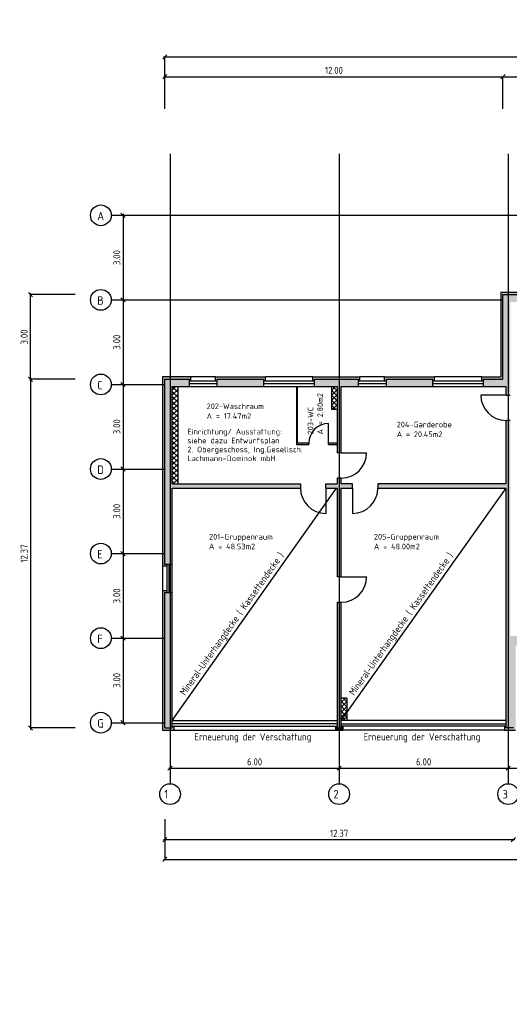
# Model space of a CAD drawing. Extents: x -112620 to -90450, y -13144 to 9644.
# Tile 20 of 34: x -107748 to -106011, y -1526 to 1967. Entities that reach past the tile are written whole.
import ezdxf

# ---------------------------------------------------------------- set-up
doc = ezdxf.new("R2010")
doc.units = 0
doc.header["$LTSCALE"] = 0.5
doc.header["$MEASUREMENT"] = 0
doc.layers.get('0').update_dxf_attribs({"linetype": 'CONTINUOUS'})
doc.layers.get('DEFPOINTS').update_dxf_attribs({"linetype": 'CONTINUOUS'})
for name, color, linetype in [('BEMAS', 30, 'CONTINUOUS'), ('DÄMM', 41, 'CONTINUOUS'), ('HILFSLINIE', 231, 'CONTINUOUS'), ('LAYER1NEUB', 10, 'CONTINUOUS'), ('RINGB', 104, 'CONTINUOUS'), ('SCHRAFF', 140, 'CONTINUOUS'), ('SCHRAFFB', 254, 'CONTINUOUS'), ('WÄRMEÜBER', 240, 'CONTINUOUS')]:
    doc.layers.add(name, color=color, linetype=linetype)
doc.styles.get("Standard").update_dxf_attribs({"font": 'isocp3.shx', "height": 25})
doc.dimstyles.new('M100', dxfattribs={"dimtxt": 35, "dimasz": 15, "dimexe": 5, "dimexo": 5, "dimgap": 10, "dimtad": 1, "dimlfac": 0.01, "dimzin": 0, "dimtxsty": 'STANDARD', "dimblk1": 'OBLIQUE', "dimblk2": 'OBLIQUE', "dimsah": 1, "dimcen": 2.5, "dimdle": 5, "dimazin": 3, "dimtfac": 1, "dimtmove": 0, "dimatfit": 3, "dimtolj": 1, "dimtzin": 0})

# ---------------------------------------------------------------- blocks, each defined once
blk = doc.blocks.new('_OBLIQUE')
at = {"color": 0, "linetype": 'BYBLOCK'}
blk.add_line((-0.5, -0.5), (0.5, 0.5), dxfattribs=at)
blk = doc.blocks.new('*D764')
at = {"color": 0, "linetype": 'BYBLOCK'}
blk.add_line((-107709.7, -2914), (-107709.7, -4161), dxfattribs=at)
at = {"layer": 'DEFPOINTS', "color": 0, "linetype": 'BYBLOCK'}
for p in [(-107709.7, -2919), (-107709.7, -4156), (-107709.7, -4156)]:
    blk.add_point(p, dxfattribs=at)
at = {"color": 0, "linetype": 'BYBLOCK', "xscale": 15, "yscale": 15, "zscale": 15}
for p, rotation in [((-107709.7, -2919), 90), ((-107709.7, -4156), 270)]:
    blk.add_blockref('_OBLIQUE', p, dxfattribs=dict(at, rotation=rotation))
at = {"color": 0, "linetype": 'BYBLOCK', "insert": (-107732.2, -3537.5), "char_height": 25, "attachment_point": 5, "rotation": 90}
blk.add_mtext('\\A1;12.37', dxfattribs=at)
blk = doc.blocks.new('*D765')
at = {"color": 0, "linetype": 'BYBLOCK'}
blk.add_line((-107709.7, -2924), (-107709.7, -2614), dxfattribs=at)
at = {"layer": 'DEFPOINTS', "color": 0, "linetype": 'BYBLOCK'}
for p in [(-107709.7, -2619), (-107709.7, -2619), (-107709.7, -2919)]:
    blk.add_point(p, dxfattribs=at)
at = {"color": 0, "linetype": 'BYBLOCK', "xscale": 15, "yscale": 15, "zscale": 15}
for p, rotation in [((-107709.7, -2619), 90), ((-107709.7, -2919), 270)]:
    blk.add_blockref('_OBLIQUE', p, dxfattribs=dict(at, rotation=rotation))
at = {"color": 0, "linetype": 'BYBLOCK', "insert": (-107732.2, -2769), "char_height": 25, "attachment_point": 5, "rotation": 90}
blk.add_mtext('\\A1;3.00', dxfattribs=at)
blk = doc.blocks.new('*D766')
at = {"color": 0, "linetype": 'BYBLOCK'}
blk.add_line((-107219.5, -4298.6), (-106609.5, -4298.6), dxfattribs=at)
at = {"layer": 'DEFPOINTS', "color": 0, "linetype": 'BYBLOCK'}
for p in [(-107214.5, -4298.6), (-106614.5, -4298.6), (-106614.5, -4298.6)]:
    blk.add_point(p, dxfattribs=at)
at = {"color": 0, "linetype": 'BYBLOCK', "xscale": 15, "yscale": 15, "zscale": 15, "rotation": 180}
blk.add_blockref('_OBLIQUE', (-107214.5, -4298.6), dxfattribs=at)
at = {"color": 0, "linetype": 'BYBLOCK', "xscale": 15, "yscale": 15, "zscale": 15}
blk.add_blockref('_OBLIQUE', (-106614.5, -4298.6), dxfattribs=at)
at = {"color": 0, "linetype": 'BYBLOCK', "insert": (-106914.5, -4276.1), "char_height": 25, "attachment_point": 5}
blk.add_mtext('\\A1;6.00', dxfattribs=at)
blk = doc.blocks.new('*D767')
at = {"color": 0, "linetype": 'BYBLOCK'}
blk.add_line((-106619.5, -4298.6), (-106009.5, -4298.6), dxfattribs=at)
at = {"layer": 'DEFPOINTS', "color": 0, "linetype": 'BYBLOCK'}
for p in [(-106614.5, -4298.6), (-106014.5, -4298.6), (-106014.5, -4298.6)]:
    blk.add_point(p, dxfattribs=at)
at = {"color": 0, "linetype": 'BYBLOCK', "xscale": 15, "yscale": 15, "zscale": 15, "rotation": 180}
blk.add_blockref('_OBLIQUE', (-106614.5, -4298.6), dxfattribs=at)
at = {"color": 0, "linetype": 'BYBLOCK', "xscale": 15, "yscale": 15, "zscale": 15}
blk.add_blockref('_OBLIQUE', (-106014.5, -4298.6), dxfattribs=at)
at = {"color": 0, "linetype": 'BYBLOCK', "insert": (-106314.5, -4276.1), "char_height": 25, "attachment_point": 5}
blk.add_mtext('\\A1;6.00', dxfattribs=at)
blk = doc.blocks.new('*D768')
at = {"color": 0, "linetype": 'BYBLOCK'}
blk.add_line((-106019.5, -4298.6), (-105409.5, -4298.6), dxfattribs=at)
at = {"layer": 'DEFPOINTS', "color": 0, "linetype": 'BYBLOCK'}
for p in [(-106014.5, -4298.6), (-105414.5, -4298.6), (-105414.5, -4298.6)]:
    blk.add_point(p, dxfattribs=at)
at = {"color": 0, "linetype": 'BYBLOCK', "xscale": 15, "yscale": 15, "zscale": 15, "rotation": 180}
blk.add_blockref('_OBLIQUE', (-106014.5, -4298.6), dxfattribs=at)
at = {"color": 0, "linetype": 'BYBLOCK', "xscale": 15, "yscale": 15, "zscale": 15}
blk.add_blockref('_OBLIQUE', (-105414.5, -4298.6), dxfattribs=at)
at = {"color": 0, "linetype": 'BYBLOCK', "insert": (-105714.5, -4276.1), "char_height": 25, "attachment_point": 5}
blk.add_mtext('\\A1;6.00', dxfattribs=at)
blk = doc.blocks.new('*D777')
at = {"color": 0, "linetype": 'BYBLOCK'}
blk.add_line((-107381.3, -3832.5), (-107381.3, -4142.5), dxfattribs=at)
at = {"layer": 'DEFPOINTS', "color": 0, "linetype": 'BYBLOCK'}
for p in [(-107381.3, -3837.5), (-107381.3, -4137.5), (-107381.3, -4137.5)]:
    blk.add_point(p, dxfattribs=at)
at = {"color": 0, "linetype": 'BYBLOCK', "xscale": 15, "yscale": 15, "zscale": 15}
for p, rotation in [((-107381.3, -3837.5), 90), ((-107381.3, -4137.5), 270)]:
    blk.add_blockref('_OBLIQUE', p, dxfattribs=dict(at, rotation=rotation))
at = {"color": 0, "linetype": 'BYBLOCK', "insert": (-107403.8, -3987.5), "char_height": 25, "attachment_point": 5, "rotation": 90}
blk.add_mtext('\\A1;3.00', dxfattribs=at)
blk = doc.blocks.new('*D778')
at = {"color": 0, "linetype": 'BYBLOCK'}
blk.add_line((-107381.3, -3532.5), (-107381.3, -3842.5), dxfattribs=at)
at = {"layer": 'DEFPOINTS', "color": 0, "linetype": 'BYBLOCK'}
for p in [(-107381.3, -3537.5), (-107381.3, -3837.5), (-107381.3, -3837.5)]:
    blk.add_point(p, dxfattribs=at)
at = {"color": 0, "linetype": 'BYBLOCK', "xscale": 15, "yscale": 15, "zscale": 15}
for p, rotation in [((-107381.3, -3537.5), 90), ((-107381.3, -3837.5), 270)]:
    blk.add_blockref('_OBLIQUE', p, dxfattribs=dict(at, rotation=rotation))
at = {"color": 0, "linetype": 'BYBLOCK', "insert": (-107403.8, -3687.5), "char_height": 25, "attachment_point": 5, "rotation": 90}
blk.add_mtext('\\A1;3.00', dxfattribs=at)
blk = doc.blocks.new('*D779')
at = {"color": 0, "linetype": 'BYBLOCK'}
blk.add_line((-107381.3, -3232.5), (-107381.3, -3542.5), dxfattribs=at)
at = {"layer": 'DEFPOINTS', "color": 0, "linetype": 'BYBLOCK'}
for p in [(-107381.3, -3237.5), (-107381.3, -3537.5), (-107381.3, -3537.5)]:
    blk.add_point(p, dxfattribs=at)
at = {"color": 0, "linetype": 'BYBLOCK', "xscale": 15, "yscale": 15, "zscale": 15}
for p, rotation in [((-107381.3, -3237.5), 90), ((-107381.3, -3537.5), 270)]:
    blk.add_blockref('_OBLIQUE', p, dxfattribs=dict(at, rotation=rotation))
at = {"color": 0, "linetype": 'BYBLOCK', "insert": (-107403.8, -3387.5), "char_height": 25, "attachment_point": 5, "rotation": 90}
blk.add_mtext('\\A1;3.00', dxfattribs=at)
blk = doc.blocks.new('*D780')
at = {"color": 0, "linetype": 'BYBLOCK'}
blk.add_line((-107381.3, -2632.5), (-107381.3, -2942.5), dxfattribs=at)
at = {"layer": 'DEFPOINTS', "color": 0, "linetype": 'BYBLOCK'}
for p in [(-107381.3, -2637.5), (-107381.3, -2937.5), (-107381.3, -2937.5)]:
    blk.add_point(p, dxfattribs=at)
at = {"color": 0, "linetype": 'BYBLOCK', "xscale": 15, "yscale": 15, "zscale": 15}
for p, rotation in [((-107381.3, -2637.5), 90), ((-107381.3, -2937.5), 270)]:
    blk.add_blockref('_OBLIQUE', p, dxfattribs=dict(at, rotation=rotation))
at = {"color": 0, "linetype": 'BYBLOCK', "insert": (-107403.8, -2787.5), "char_height": 25, "attachment_point": 5, "rotation": 90}
blk.add_mtext('\\A1;3.00', dxfattribs=at)
blk = doc.blocks.new('*D781')
at = {"color": 0, "linetype": 'BYBLOCK'}
blk.add_line((-107381.3, -2332.5), (-107381.3, -2642.5), dxfattribs=at)
at = {"layer": 'DEFPOINTS', "color": 0, "linetype": 'BYBLOCK'}
for p in [(-107381.3, -2337.5), (-107381.3, -2637.5), (-107381.3, -2637.5)]:
    blk.add_point(p, dxfattribs=at)
at = {"color": 0, "linetype": 'BYBLOCK', "xscale": 15, "yscale": 15, "zscale": 15}
for p, rotation in [((-107381.3, -2337.5), 90), ((-107381.3, -2637.5), 270)]:
    blk.add_blockref('_OBLIQUE', p, dxfattribs=dict(at, rotation=rotation))
at = {"color": 0, "linetype": 'BYBLOCK', "insert": (-107403.8, -2487.5), "char_height": 25, "attachment_point": 5, "rotation": 90}
blk.add_mtext('\\A1;3.00', dxfattribs=at)
blk = doc.blocks.new('*D787')
at = {"color": 0, "linetype": 'BYBLOCK'}
blk.add_line((-106038, -1667.6), (-104191, -1667.6), dxfattribs=at)
at = {"layer": 'DEFPOINTS', "color": 0, "linetype": 'BYBLOCK'}
for p in [(-106033, -1667.6), (-104196, -1667.6), (-104196, -1667.6)]:
    blk.add_point(p, dxfattribs=at)
at = {"color": 0, "linetype": 'BYBLOCK', "xscale": 15, "yscale": 15, "zscale": 15, "rotation": 180}
blk.add_blockref('_OBLIQUE', (-106033, -1667.6), dxfattribs=at)
at = {"color": 0, "linetype": 'BYBLOCK', "xscale": 15, "yscale": 15, "zscale": 15}
blk.add_blockref('_OBLIQUE', (-104196, -1667.6), dxfattribs=at)
at = {"color": 0, "linetype": 'BYBLOCK', "insert": (-105114.5, -1645.1), "char_height": 25, "attachment_point": 5}
blk.add_mtext('\\A1;18.37', dxfattribs=at)
blk = doc.blocks.new('*D788')
at = {"color": 0, "linetype": 'BYBLOCK'}
blk.add_line((-107238, -1667.6), (-106028, -1667.6), dxfattribs=at)
at = {"layer": 'DEFPOINTS', "color": 0, "linetype": 'BYBLOCK'}
for p in [(-107233, -1667.6), (-106033, -1667.6), (-106033, -1667.6)]:
    blk.add_point(p, dxfattribs=at)
at = {"color": 0, "linetype": 'BYBLOCK', "xscale": 15, "yscale": 15, "zscale": 15, "rotation": 180}
blk.add_blockref('_OBLIQUE', (-107233, -1667.6), dxfattribs=at)
at = {"color": 0, "linetype": 'BYBLOCK', "xscale": 15, "yscale": 15, "zscale": 15}
blk.add_blockref('_OBLIQUE', (-106033, -1667.6), dxfattribs=at)
at = {"color": 0, "linetype": 'BYBLOCK', "insert": (-106633, -1645.1), "char_height": 25, "attachment_point": 5}
blk.add_mtext('\\A1;12.00', dxfattribs=at)
blk = doc.blocks.new('*D789')
at = {"color": 0, "linetype": 'BYBLOCK'}
blk.add_line((-107238, -1597.6), (-100511, -1597.6), dxfattribs=at)
at = {"layer": 'DEFPOINTS', "color": 0, "linetype": 'BYBLOCK'}
for p in [(-107233, -1597.6), (-100516, -1597.6), (-100516, -1597.6)]:
    blk.add_point(p, dxfattribs=at)
at = {"color": 0, "linetype": 'BYBLOCK', "xscale": 15, "yscale": 15, "zscale": 15, "rotation": 180}
blk.add_blockref('_OBLIQUE', (-107233, -1597.6), dxfattribs=at)
at = {"color": 0, "linetype": 'BYBLOCK', "xscale": 15, "yscale": 15, "zscale": 15}
blk.add_blockref('_OBLIQUE', (-100516, -1597.6), dxfattribs=at)
at = {"color": 0, "linetype": 'BYBLOCK', "insert": (-103874.5, -1575.1), "char_height": 25, "attachment_point": 5}
blk.add_mtext('\\A1;67.17', dxfattribs=at)
blk = doc.blocks.new('*D790')
at = {"color": 0, "linetype": 'BYBLOCK'}
blk.add_line((-107381.3, -2932.5), (-107381.3, -3242.5), dxfattribs=at)
at = {"layer": 'DEFPOINTS', "color": 0, "linetype": 'BYBLOCK'}
for p in [(-107381.3, -2937.5), (-107381.3, -3237.5), (-107381.3, -3237.5)]:
    blk.add_point(p, dxfattribs=at)
at = {"color": 0, "linetype": 'BYBLOCK', "xscale": 15, "yscale": 15, "zscale": 15}
for p, rotation in [((-107381.3, -2937.5), 90), ((-107381.3, -3237.5), 270)]:
    blk.add_blockref('_OBLIQUE', p, dxfattribs=dict(at, rotation=rotation))
at = {"color": 0, "linetype": 'BYBLOCK', "insert": (-107403.8, -3087.5), "char_height": 25, "attachment_point": 5, "rotation": 90}
blk.add_mtext('\\A1;3.00', dxfattribs=at)
blk = doc.blocks.new('*D797')
at = {"color": 0, "linetype": 'BYBLOCK'}
blk.add_line((-107238, -4622.3), (-100511, -4622.3), dxfattribs=at)
at = {"layer": 'DEFPOINTS', "color": 0, "linetype": 'BYBLOCK'}
for p in [(-107233, -4622.3), (-100516, -4622.3), (-100516, -4622.3)]:
    blk.add_point(p, dxfattribs=at)
at = {"color": 0, "linetype": 'BYBLOCK', "xscale": 15, "yscale": 15, "zscale": 15, "rotation": 180}
blk.add_blockref('_OBLIQUE', (-107233, -4622.3), dxfattribs=at)
at = {"color": 0, "linetype": 'BYBLOCK', "xscale": 15, "yscale": 15, "zscale": 15}
blk.add_blockref('_OBLIQUE', (-100516, -4622.3), dxfattribs=at)
at = {"color": 0, "linetype": 'BYBLOCK', "insert": (-103874.5, -4599.8), "char_height": 25, "attachment_point": 5}
blk.add_mtext('\\A1;67.17', dxfattribs=at)
blk = doc.blocks.new('*D798')
at = {"color": 0, "linetype": 'BYBLOCK'}
blk.add_line((-107238, -4552.3), (-105991, -4552.3), dxfattribs=at)
at = {"layer": 'DEFPOINTS', "color": 0, "linetype": 'BYBLOCK'}
for p in [(-107233, -4552.3), (-105996, -4552.3), (-105996, -4552.3)]:
    blk.add_point(p, dxfattribs=at)
at = {"color": 0, "linetype": 'BYBLOCK', "xscale": 15, "yscale": 15, "zscale": 15, "rotation": 180}
blk.add_blockref('_OBLIQUE', (-107233, -4552.3), dxfattribs=at)
at = {"color": 0, "linetype": 'BYBLOCK', "xscale": 15, "yscale": 15, "zscale": 15}
blk.add_blockref('_OBLIQUE', (-105996, -4552.3), dxfattribs=at)
at = {"color": 0, "linetype": 'BYBLOCK', "insert": (-106614.5, -4529.8), "char_height": 25, "attachment_point": 5}
blk.add_mtext('\\A1;12.37', dxfattribs=at)
blk = doc.blocks.new('*D857')
at = {"color": 0, "linetype": 'BYBLOCK'}
for p, q in [((-107709.7, 7918.6), (-107709.7, 6671.6)), ((-104093, -5451.2), (-103918, -5451.2))]:
    blk.add_line(p, q, dxfattribs=at)
at = {"layer": 'DEFPOINTS', "color": 0, "linetype": 'BYBLOCK'}
for p in [(-107709.7, 7913.6), (-107709.7, 6676.6), (-107709.7, 6676.6), (-104088, -5451.2), (-103923, -5451.2), (-103923, -5451.2)]:
    blk.add_point(p, dxfattribs=at)
at = {"color": 0, "linetype": 'BYBLOCK', "xscale": 15, "yscale": 15, "zscale": 15}
for p, rotation in [((-107709.7, 7913.6), 90), ((-107709.7, 6676.6), 270), ((-104088, -5451.2), 180)]:
    blk.add_blockref('_OBLIQUE', p, dxfattribs=dict(at, rotation=rotation))
blk.add_blockref('_OBLIQUE', (-103923, -5451.2), dxfattribs=at)
at = {"color": 0, "linetype": 'BYBLOCK', "insert": (-107732.2, 7295.1), "char_height": 25, "attachment_point": 5, "rotation": 90}
blk.add_mtext('\\A1;12.37', dxfattribs=at)
at = {"color": 0, "linetype": 'BYBLOCK', "insert": (-104005.5, -5428.7), "char_height": 25, "attachment_point": 5}
blk.add_mtext('\\A1;1.65', dxfattribs=at)
blk = doc.blocks.new('*D858')
at = {"color": 0, "linetype": 'BYBLOCK'}
for p, q in [((-107709.7, 7908.6), (-107709.7, 8218.6)), ((-104843, -5451.2), (-104683, -5451.2))]:
    blk.add_line(p, q, dxfattribs=at)
at = {"layer": 'DEFPOINTS', "color": 0, "linetype": 'BYBLOCK'}
for p in [(-107709.7, 8213.6), (-107709.7, 8213.6), (-107709.7, 7913.6), (-104838, -5451.2), (-104688, -5451.2), (-104688, -5451.2)]:
    blk.add_point(p, dxfattribs=at)
at = {"color": 0, "linetype": 'BYBLOCK', "xscale": 15, "yscale": 15, "zscale": 15}
for p, rotation in [((-107709.7, 8213.6), 90), ((-107709.7, 7913.6), 270), ((-104838, -5451.2), 180)]:
    blk.add_blockref('_OBLIQUE', p, dxfattribs=dict(at, rotation=rotation))
blk.add_blockref('_OBLIQUE', (-104688, -5451.2), dxfattribs=at)
at = {"color": 0, "linetype": 'BYBLOCK', "insert": (-107732.2, 8063.6), "char_height": 25, "attachment_point": 5, "rotation": 90}
blk.add_mtext('\\A1;3.00', dxfattribs=at)
at = {"color": 0, "linetype": 'BYBLOCK', "insert": (-104763, -5428.7), "char_height": 25, "attachment_point": 5}
blk.add_mtext('\\A1;1.50', dxfattribs=at)
blk = doc.blocks.new('*D861')
at = {"color": 0, "linetype": 'BYBLOCK'}
for p, q in [((-103558, 8986.8), (-101711, 8986.8)), ((-105598, -5381.2), (-106038, -5381.2))]:
    blk.add_line(p, q, dxfattribs=at)
at = {"layer": 'DEFPOINTS', "color": 0, "linetype": 'BYBLOCK'}
for p in [(-103553, 8986.8), (-101716, 8986.8), (-101716, 8986.8), (-106033, -5381.2), (-106033, -5381.2), (-105603, -5381.2)]:
    blk.add_point(p, dxfattribs=at)
at = {"color": 0, "linetype": 'BYBLOCK', "xscale": 15, "yscale": 15, "zscale": 15, "rotation": 180}
for p in [(-103553, 8986.8), (-106033, -5381.2)]:
    blk.add_blockref('_OBLIQUE', p, dxfattribs=at)
at = {"color": 0, "linetype": 'BYBLOCK', "xscale": 15, "yscale": 15, "zscale": 15}
for p in [(-101716, 8986.8), (-105603, -5381.2)]:
    blk.add_blockref('_OBLIQUE', p, dxfattribs=at)
at = {"color": 0, "linetype": 'BYBLOCK', "char_height": 25, "attachment_point": 5}
for s, insert in [('\\A1;18.37', (-102634.5, 9009.3)), ('\\A1;4.30', (-105818, -5358.7))]:
    blk.add_mtext(s, dxfattribs=dict(at, insert=insert))

msp = doc.modelspace()

# ---------------------------------------------------------------- hatches: boundary and pattern name
at = {"layer": 'DÄMM'}
for points in [[(-106108.01, 699.878), (-106108.01, 685.111), (-106102.01, 685.111), (-106102.01, 691.878), (-106033.01, 691.878), (-106033.01, 991.878), (-105927.01, 991.878), (-105927.01, 985.111), (-105921.01, 985.111), (-105921.01, 999.878), (-106041.01, 999.878), (-106041.01, 699.878)], [(-107241.01, 699.878), (-107241.01, 28.878), (-107226.243, 28.878), (-107226.243, 34.878), (-107233.01, 34.878), (-107233.01, 691.878), (-107147.01, 691.878), (-107147.01, 685.111), (-107141.01, 685.111), (-107141.01, 699.878)], [(-107053.01, 699.878), (-107053.01, 685.111), (-107047.01, 685.111), (-107047.01, 691.878), (-106882.01, 691.878), (-106882.01, 685.111), (-106876.01, 685.111), (-106876.01, 699.878)], [(-106708.01, 699.878), (-106708.01, 685.111), (-106702.01, 685.111), (-106702.01, 691.878), (-106547.01, 691.878), (-106547.01, 685.111), (-106541.01, 685.111), (-106541.01, 699.878)], [(-106282.01, 691.878), (-106282.01, 685.111), (-106276.01, 685.111), (-106276.01, 699.878), (-106453.01, 699.878), (-106453.01, 685.111), (-106447.01, 685.111), (-106447.01, 691.878)], [(-107233.01, -65.122), (-107226.243, -65.122), (-107226.243, -59.122), (-107241.01, -59.122), (-107241.01, -553.122), (-107201.01, -553.122), (-107201.01, -538.354), (-107207.01, -538.354), (-107207.01, -545.122), (-107233.01, -545.122)], [(-105996.01, -245.122), (-105996.01, -545.122), (-106022.01, -545.122), (-106022.01, -538.354), (-106028.01, -538.354), (-106028.01, -553.122), (-105988.01, -553.122), (-105988.01, -253.122), (-105921.01, -253.122), (-105921.01, -238.354), (-105927.01, -238.354), (-105927.01, -245.122)], [(-106622.01, -545.122), (-106622.01, -538.354), (-106628.01, -538.354), (-106628.01, -553.122), (-106601.01, -553.122), (-106601.01, -538.354), (-106607.01, -538.354), (-106607.01, -545.122), (-106614.51, -545.122)]]:
    msp.add_hatch(color=256, dxfattribs=at).paths.add_polyline_path(points)
at = {"layer": 'LAYER1NEUB'}
h = msp.add_hatch(dxfattribs=at)
h.set_pattern_fill('ANSI37', color=256, scale=100, style=0)
h.set_pattern_definition([(45, (-3680, 3010.851), (-8.8388348, 8.8388348), []), (135, (-3680, 3010.851), (-8.8388348, -8.8388348), [])])
h.paths.add_polyline_path([(-107187.01, 665.878), (-107207.01, 665.878), (-107207.01, 320.878), (-107187.01, 320.878)])
h = msp.add_hatch(dxfattribs=at)
h.set_pattern_fill('ANSI37', color=256, scale=100, style=0)
h.set_pattern_definition([(45, (-4880, 7396.702), (-8.8388348, 8.8388348), []), (135, (-4880, 7396.702), (-8.8388348, -8.8388348), [])])
h.paths.add_polyline_path([(-106622.01, 665.878), (-106642.01, 665.878), (-106642.01, 585.878), (-106622.01, 585.878)])
h = msp.add_hatch(dxfattribs=at)
h.set_pattern_fill('ANSI37', color=256, scale=100, style=0)
h.set_pattern_definition([(135, (-208349.021, 6291.702), (8.8388348, 8.8388348), []), (45, (-208349.021, 6291.702), (8.8388348, -8.8388348), [])])
h.paths.add_polyline_path([(-106607.01, -439.122), (-106587.01, -439.122), (-106587.01, -519.122), (-106607.01, -519.122)])
at = {"layer": 'RINGB'}
for points in [[(-105927.01, 991.878), (-106033.01, 991.878), (-106033.01, 691.878), (-106102.01, 691.878), (-106102.01, 665.878), (-106022.01, 665.878), (-106022.01, 635.878), (-106007.01, 635.878), (-106007.01, 965.878), (-105927.01, 965.878)], [(-106752.01, 320.878), (-107207.01, 320.878), (-107207.01, 665.878), (-107147.01, 665.878), (-107147.01, 691.878), (-107233.01, 691.878), (-107233.01, 34.878), (-107207.01, 34.878), (-107207.01, 305.878), (-106752.01, 305.878)], [(-106882.01, 665.878), (-106882.01, 691.878), (-107047.01, 691.878), (-107047.01, 665.878)], [(-106547.01, 691.878), (-106702.01, 691.878), (-106702.01, 665.878), (-106622.01, 665.878), (-106622.01, 430.878), (-106607.01, 430.878), (-106607.01, 665.878), (-106547.01, 665.878)], [(-106447.01, 691.878), (-106447.01, 665.878), (-106282.01, 665.878), (-106282.01, 691.878)], [(-106007.01, 545.878), (-106022.01, 545.878), (-106022.01, 320.878), (-106477.01, 320.878), (-106477.01, 305.878), (-106022.01, 305.878), (-106022.01, -545.122), (-105996.01, -545.122), (-105996.01, -245.122), (-105927.01, -245.122), (-105927.01, -219.122), (-106007.01, -219.122)], [(-106567.01, 320.878), (-106607.01, 320.878), (-106607.01, 340.878), (-106622.01, 340.878), (-106622.01, 320.878), (-106662.01, 320.878), (-106662.01, 305.878), (-106622.01, 305.878), (-106622.01, -9.122), (-106607.01, -9.122), (-106607.01, 305.878), (-106567.01, 305.878)], [(-107207.01, -65.122), (-107233.01, -65.122), (-107233.01, -545.122), (-107207.01, -545.122)], [(-106607.01, -99.122), (-106622.01, -99.122), (-106622.01, -545.122), (-106614.51, -545.122), (-106607.01, -545.122)]]:
    msp.add_hatch(color=256, dxfattribs=at).paths.add_polyline_path(points)
h = msp.add_hatch(color=256, dxfattribs=at)
h.paths.add_polyline_path([(-106762.01, 665.878), (-106766.01, 665.878), (-106766.01, 460.878), (-106722.01, 460.878), (-106722.01, 464.878), (-106762.01, 464.878)])
h.paths.add_polyline_path([(-106622.01, 464.878), (-106652.01, 464.878), (-106652.01, 460.878), (-106622.01, 460.878)])

# ---------------------------------------------------------------- linework, layer by layer
at = {"layer": 'BEMAS'}
for p, q in [((-107233.01, 1651.335), (-107233.01, 1835.135)), ((-106033.01, 1651.335), (-106033.01, 1765.135)), ((-107551.331, 991.878), (-107709.687, 991.878)), ((-107551.331, 691.878), (-107709.687, 691.878)), ((-107551.331, -545.122), (-107709.687, -545.122)), ((-107233.01, -868.49), (-107233.01, -1011.472))]:
    msp.add_line(p, q, dxfattribs=at)
at = {"layer": 'HILFSLINIE'}
for p, q in [((-107214.51, 1491.878), (-107214.51, -742.981)), ((-106614.51, 1491.878), (-106614.51, -742.981)), ((-106014.51, 1491.878), (-106014.51, -742.981)), ((-107422.592, 1273.378), (-103925.799, 1273.378)), ((-107422.592, 973.378), (-106033.01, 973.378)), ((-107422.592, 673.378), (-107233.01, 673.378)), ((-107422.592, 373.378), (-107233.01, 373.378)), ((-107422.592, 73.378), (-107233.01, 73.378)), ((-107422.592, -226.622), (-107233.01, -226.622)), ((-107422.592, -526.622), (-107233.01, -526.622))]:
    msp.add_line(p, q, dxfattribs=at)
for centre in [(-107460.194, 1273.378), (-107460.194, 973.378), (-107460.194, 673.378), (-107460.194, 373.378), (-107460.194, 73.378), (-107460.194, -226.622), (-107460.194, -526.622), (-107214.51, -779.851), (-106614.51, -779.851), (-106014.51, -779.851)]:
    msp.add_circle(centre, 36.869, dxfattribs=at)
at = {"layer": 'LAYER1NEUB'}
for p, q in [((-107187.01, 665.878), (-107187.01, 320.878)), ((-106642.01, 665.878), (-106642.01, 585.878)), ((-106022.01, 635.878), (-106112.01, 635.878)), ((-106642.01, 585.878), (-106622.01, 585.878)), ((-106652.01, 464.878), (-106652.01, 534.878)), ((-106607.01, 430.878), (-106517.01, 430.878)), ((-107207.01, -519.122), (-106624.158, 305.878)), ((-106662.01, 305.878), (-106662.01, 215.878)), ((-106607.01, -519.122), (-106022.01, 305.878)), ((-106567.01, 305.878), (-106567.01, 215.878)), ((-106607.01, -9.122), (-106517.01, -9.122)), ((-106587.01, -439.122), (-106607.01, -439.122)), ((-106587.01, -439.122), (-106587.01, -519.122))]:
    msp.add_line(p, q, dxfattribs=at)
for centre, radius, start, end in [((-106022.01, 635.878), 90, 180, 270), ((-106652.01, 464.878), 70, 90, 180), ((-106607.01, 430.878), 90, 270, 0), ((-106662.01, 305.878), 90, 180, 270), ((-106567.01, 305.878), 90, 270, 360), ((-106607.01, -9.122), 90, 270, 0)]:
    msp.add_arc(centre, radius, start, end, dxfattribs=at)
at = {"layer": 'SCHRAFF'}
for p, q in [((-106033.01, 691.878), (-106033.01, 991.878)), ((-106033.01, 991.878), (-105927.01, 991.878)), ((-107233.01, 691.878), (-107147.01, 691.878)), ((-107233.01, 34.878), (-107233.01, 691.878)), ((-107207.01, 665.878), (-106622.01, 665.878)), ((-107207.01, 320.878), (-107207.01, 665.878)), ((-107147.01, 691.878), (-107147.01, 665.878)), ((-107047.01, 685.111), (-107147.01, 685.111)), ((-107147.01, 677.111), (-107047.01, 677.111)), ((-107047.01, 665.878), (-107047.01, 691.878)), ((-107047.01, 691.878), (-106882.01, 691.878)), ((-106882.01, 665.878), (-106882.01, 691.878)), ((-106702.01, 685.111), (-106882.01, 685.111)), ((-106882.01, 677.111), (-106702.01, 677.111)), ((-106766.01, 665.878), (-106766.01, 460.878)), ((-106762.01, 464.878), (-106762.01, 665.878)), ((-106702.01, 665.878), (-106702.01, 691.878)), ((-106702.01, 691.878), (-106547.01, 691.878)), ((-106622.01, 665.878), (-106622.01, 430.878)), ((-106607.01, 665.878), (-106022.01, 665.878)), ((-106607.01, 430.878), (-106607.01, 665.878)), ((-106547.01, 691.878), (-106547.01, 665.878)), ((-106447.01, 685.111), (-106547.01, 685.111)), ((-106547.01, 677.111), (-106447.01, 677.111)), ((-106447.01, 665.878), (-106447.01, 691.878)), ((-106447.01, 691.878), (-106282.01, 691.878)), ((-106282.01, 665.878), (-106282.01, 691.878)), ((-106102.01, 685.111), (-106282.01, 685.111)), ((-106282.01, 677.111), (-106102.01, 677.111)), ((-106102.01, 665.878), (-106102.01, 691.878)), ((-106102.01, 691.878), (-106033.01, 691.878)), ((-106022.01, 635.878), (-106022.01, 665.878)), ((-106022.01, 635.878), (-106007.01, 635.878)), ((-106022.01, 320.878), (-106022.01, 545.878)), ((-106007.01, 545.878), (-106022.01, 545.878)), ((-106766.01, 460.878), (-106722.01, 460.878)), ((-106722.01, 464.878), (-106762.01, 464.878)), ((-106722.01, 464.878), (-106722.01, 460.878)), ((-106622.01, 464.878), (-106652.01, 464.878)), ((-106652.01, 460.878), (-106652.01, 464.878)), ((-106652.01, 460.878), (-106622.01, 460.878)), ((-106607.01, 430.878), (-106622.01, 430.878)), ((-107207.01, 320.878), (-106752.01, 320.878)), ((-106752.01, 320.878), (-106752.01, 305.878)), ((-106662.01, 305.878), (-106662.01, 320.878)), ((-106662.01, 320.878), (-106622.01, 320.878)), ((-106607.01, 340.878), (-106622.01, 340.878)), ((-106622.01, 340.878), (-106622.01, 320.878)), ((-106607.01, 320.878), (-106607.01, 340.878)), ((-106567.01, 320.878), (-106607.01, 320.878)), ((-106567.01, 305.878), (-106567.01, 320.878)), ((-106022.01, 320.878), (-106477.01, 320.878)), ((-106477.01, 320.878), (-106477.01, 305.878)), ((-107207.01, -545.122), (-107207.01, 305.878)), ((-107207.01, 305.878), (-106752.01, 305.878)), ((-106662.01, 305.878), (-106622.01, 305.878)), ((-106622.01, 305.878), (-106622.01, -9.122)), ((-106607.01, 305.878), (-106567.01, 305.878)), ((-106607.01, -9.122), (-106607.01, 305.878)), ((-106477.01, 305.878), (-106022.01, 305.878)), ((-106022.01, -545.122), (-106022.01, 305.878)), ((-107207.01, 34.878), (-107233.01, 34.878)), ((-107226.243, 34.878), (-107226.243, -65.122)), ((-107218.243, -65.122), (-107218.243, 34.878)), ((-106607.01, -9.122), (-106622.01, -9.122)), ((-107233.01, -545.122), (-107233.01, -65.122)), ((-107233.01, -65.122), (-107207.01, -65.122)), ((-106622.01, -99.122), (-106607.01, -99.122)), ((-106622.01, -99.122), (-106622.01, -545.122)), ((-106607.01, -545.122), (-106607.01, -99.122)), ((-107207.01, -519.122), (-106622.01, -519.122)), ((-106022.01, -519.122), (-106607.01, -519.122)), ((-107233.01, -545.122), (-107207.01, -545.122)), ((-106622.01, -530.354), (-107207.01, -530.354)), ((-107207.01, -538.354), (-106622.01, -538.354)), ((-106622.01, -545.122), (-106614.51, -545.122)), ((-106607.01, -545.122), (-106614.51, -545.122)), ((-106607.01, -530.354), (-106022.01, -530.354)), ((-106022.01, -538.354), (-106607.01, -538.354)), ((-105996.01, -545.122), (-106022.01, -545.122))]:
    msp.add_line(p, q, dxfattribs=at)
at = {"layer": 'SCHRAFFB'}
for p, q in [((-107053.01, 699.878), (-107141.01, 699.878)), ((-106708.01, 699.878), (-106876.01, 699.878)), ((-106453.01, 699.878), (-106541.01, 699.878)), ((-106108.01, 699.878), (-106276.01, 699.878)), ((-107241.01, 28.878), (-107241.01, -59.122)), ((-107201.01, -553.122), (-106628.01, -553.122)), ((-106028.01, -553.122), (-106601.01, -553.122))]:
    msp.add_line(p, q, dxfattribs=at)
at = {"layer": 'WÄRMEÜBER'}
for p, q in [((-106041.01, 999.878), (-106041.01, 699.878)), ((-105921.01, 999.878), (-106041.01, 999.878)), ((-107241.01, 699.878), (-107241.01, 28.878)), ((-107141.01, 699.878), (-107241.01, 699.878)), ((-107141.01, 685.111), (-107141.01, 699.878)), ((-107053.01, 685.111), (-107053.01, 699.878)), ((-107053.01, 699.878), (-106876.01, 699.878)), ((-106876.01, 685.111), (-106876.01, 699.878)), ((-106708.01, 685.111), (-106708.01, 699.878)), ((-106708.01, 699.878), (-106541.01, 699.878)), ((-106541.01, 685.111), (-106541.01, 699.878)), ((-106453.01, 685.111), (-106453.01, 699.878)), ((-106453.01, 699.878), (-106276.01, 699.878)), ((-106276.01, 685.111), (-106276.01, 699.878)), ((-106108.01, 685.111), (-106108.01, 699.878)), ((-106108.01, 699.878), (-106041.01, 699.878)), ((-107226.243, 28.878), (-107241.01, 28.878)), ((-107226.243, -59.122), (-107241.01, -59.122)), ((-107241.01, -59.122), (-107241.01, -553.122)), ((-107241.01, -553.122), (-107201.01, -553.122)), ((-107201.01, -538.354), (-107201.01, -553.122)), ((-106628.01, -538.354), (-106628.01, -553.122)), ((-106628.01, -553.122), (-106601.01, -553.122)), ((-106601.01, -538.354), (-106601.01, -553.122)), ((-106028.01, -538.354), (-106028.01, -553.122)), ((-106028.01, -553.122), (-105988.01, -553.122))]:
    msp.add_line(p, q, dxfattribs=at)

# ---------------------------------------------------------------- texts
at = {"layer": 'BEMAS'}
for s, p in [('A = 2.80m2', (-106671.765, 495.961)), ('203-WC', (-106706.193, 495.961))]:
    msp.add_text(s, height=20, rotation=90, dxfattribs=at).set_placement(p)
for s, p in [('202-Waschraum', (-107084.771, 585.954)), ('A = 17.47m2', (-107084.771, 551.526)), ('204-Garderobe', (-106410.109, 521.212)), ('Einrichtung/ Ausstattung:', (-107153.108, 495.941)), ('A = 20.45m2', (-106410.109, 486.784)), ('siehe dazu Entwurfsplan', (-107153.108, 464.368)), ('2. Obergeschoss, Ing.Gesellsch.', (-107153.108, 432.795)), ('Lachmann-Dominok mbH', (-107153.108, 401.223)), ('201-Gruppenraum', (-107076.349, 123.065)), ('205-Gruppenraum', (-106491.05, 123.065)), ('A = 48.53m2', (-107076.349, 88.637)), ('A = 48.00m2', (-106491.05, 88.637))]:
    msp.add_text(s, height=20, dxfattribs=at).set_placement(p)
at = {"layer": 'HILFSLINIE'}
for s, p in [('A', (-107472.88, 1255.955)), ('B', (-107472.88, 955.955)), ('C', (-107472.88, 655.955)), ('D', (-107472.88, 355.955)), ('E', (-107472.88, 55.955)), ('F', (-107472.88, -244.045)), ('G', (-107472.88, -544.045)), ('1', (-107234.499, -795.335)), ('2', (-106634.499, -795.335)), ('3', (-106034.499, -795.335))]:
    msp.add_text(s, height=30, dxfattribs=at).set_placement(p)
at = {"layer": 'LAYER1NEUB'}
for rotation, p in [(54.759245, (-107161.685, -432.117)), (54.659893, (-106561.534, -432.196))]:
    msp.add_text('Mineral-Unterhangdecke ( Kassettendecke )', height=25, rotation=rotation, dxfattribs=at).set_placement(p)
for p in [(-107128.055, -589.041), (-106528.055, -589.041)]:
    msp.add_text('Erneuerung der Verschattung', height=25, dxfattribs=at).set_placement(p)

# ---------------------------------------------------------------- dimensions: what is measured, and where the dimension line sits
at = {"layer": 'BEMAS'}
for base, p1, p2, picture, middle in [((-106033.01, -5381.182), (-105603.01, -5381.182), (-106033.01, -5381.182), '*D861', (-105818.01, -5358.682)), ((-104688.01, -5451.182), (-104838.01, -5451.182), (-104688.01, -5451.182), '*D858', (-104763.01, -5428.682)), ((-103923.01, -5451.182), (-104088.01, -5451.182), (-103923.01, -5451.182), '*D857', (-104005.51, -5428.682))]:
    dim = msp.add_linear_dim(base=base, p1=p1, p2=p2, dimstyle='M100', dxfattribs=at)
    dim.commit()
    dim.dimension.update_dxf_attribs({"geometry": picture, "text_midpoint": middle})
for base, p1, p2, picture, middle, set_off in [((-100516.01, 1835.135), (-107233.01, 1835.135), (-100516.01, 1835.135), '*D789', (-103874.51, 1857.635), (0, 3432.78)), ((-106033.01, 1765.135), (-107233.01, 1765.135), (-106033.01, 1765.135), '*D788', (-106633.01, 1787.637), (0, 3432.78)), ((-104196.01, 1765.135), (-106033.01, 1765.135), (-104196.01, 1765.135), '*D787', (-105114.51, 1787.635), (0, 3432.78)), ((-105996.01, -941.472), (-107233.01, -941.472), (-105996.01, -941.472), '*D798', (-106614.51, -918.97), (0, 3610.851)), ((-100516.01, -1011.472), (-107233.01, -1011.472), (-100516.01, -1011.472), '*D797', (-103874.51, -988.972), (0, 3610.851))]:
    dim = msp.add_linear_dim(base=base, p1=p1, p2=p2, dimstyle='M100', dxfattribs=at)
    dim.commit()
    dim.dimension.update_dxf_attribs({"geometry": picture, "text_midpoint": middle, "insert": set_off})
for base, p2, picture, middle in [((-107709.687, 991.878), (-107709.687, 991.878), '*D765', (-107732.187, 841.878)), ((-107709.687, -545.122), (-107709.687, -545.122), '*D764', (-107732.189, 73.378))]:
    dim = msp.add_linear_dim(base=base, p1=(-107709.687, 691.878), p2=p2, angle=90, dimstyle='M100', dxfattribs=at)
    dim.commit()
    dim.dimension.update_dxf_attribs({"geometry": picture, "text_midpoint": middle, "insert": (0, 3610.851)})
at = {"layer": 'HILFSLINIE'}
for base, p1, p2, picture, middle in [((-107381.313, 973.378), (-107381.313, 1273.378), (-107381.313, 973.378), '*D781', (-107403.813, 1123.378)), ((-107381.313, 673.378), (-107381.313, 973.378), (-107381.313, 673.378), '*D780', (-107403.813, 823.378)), ((-107381.313, 373.378), (-107381.313, 673.378), (-107381.313, 373.378), '*D790', (-107403.813, 523.378)), ((-107381.313, 73.378), (-107381.313, 373.378), (-107381.313, 73.378), '*D779', (-107403.813, 223.378)), ((-107381.313, -226.622), (-107381.313, 73.378), (-107381.313, -226.622), '*D778', (-107403.813, -76.622)), ((-107381.313, -526.622), (-107381.313, -226.622), (-107381.313, -526.622), '*D777', (-107403.813, -376.622))]:
    dim = msp.add_linear_dim(base=base, p1=p1, p2=p2, angle=90, dimstyle='M100', dxfattribs=at)
    dim.commit()
    dim.dimension.update_dxf_attribs({"geometry": picture, "text_midpoint": middle, "insert": (0, 3610.851)})
for base, p1, p2, picture, middle in [((-106614.51, -687.751), (-107214.51, -687.751), (-106614.51, -687.751), '*D766', (-106914.51, -665.251)), ((-106014.51, -687.751), (-106614.51, -687.751), (-106014.51, -687.751), '*D767', (-106314.51, -665.251)), ((-105414.51, -687.751), (-106014.51, -687.751), (-105414.51, -687.751), '*D768', (-105714.51, -665.251))]:
    dim = msp.add_linear_dim(base=base, p1=p1, p2=p2, dimstyle='M100', dxfattribs=at)
    dim.commit()
    dim.dimension.update_dxf_attribs({"geometry": picture, "text_midpoint": middle, "insert": (0, 3610.851)})
at = {"layer": 'SCHRAFF'}
dim = msp.add_linear_dim(base=(-101716.01, 8986.837), p1=(-103553.01, 8986.837), p2=(-101716.01, 8986.837), dimstyle='M100', dxfattribs=at)
dim.commit()
dim.dimension.update_dxf_attribs({"geometry": '*D861', "text_midpoint": (-102634.51, 9009.337)})
for base, p2, picture, middle in [((-107709.687, 8213.58), (-107709.687, 8213.58), '*D858', (-107732.187, 8063.58)), ((-107709.687, 6676.58), (-107709.687, 6676.58), '*D857', (-107732.189, 7295.08))]:
    dim = msp.add_linear_dim(base=base, p1=(-107709.687, 7913.58), p2=p2, angle=90, dimstyle='M100', dxfattribs=at)
    dim.commit()
    dim.dimension.update_dxf_attribs({"geometry": picture, "text_midpoint": middle})

doc.saveas('drawing.dxf')
